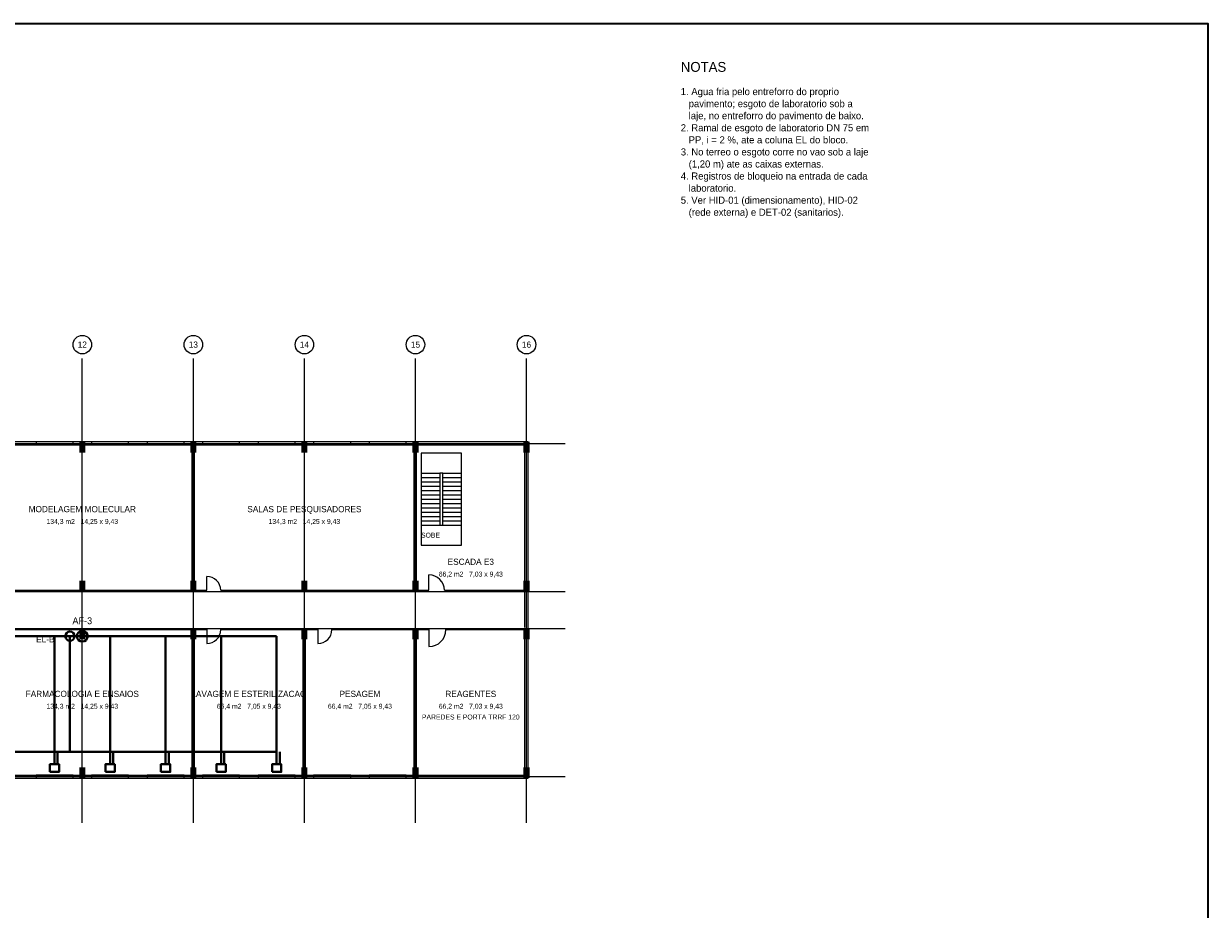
# Model space of a CAD drawing. Header units: metres. Extents: x -12 to 152, y -66 to 49.
# Tile 6 of 6: x 75 to 152, y -9 to 49. Entities that reach past the tile are written whole.
import ezdxf
from ezdxf.enums import TextEntityAlignment as Align

# ---------------------------------------------------------------- set-up
doc = ezdxf.new("R2010")
doc.units = ezdxf.units.M
for name, color, linetype, lineweight, true_color in [('BASE', 9, 'Continuous', 13, 0xa8a8a8), ('EIXO', 8, 'Continuous', 13, 0x6a6a6a), ('HID_AF', 5, 'Continuous', 40, 0x1d4ed8), ('HID_EL', 6, 'Continuous', 40, 0xa21caf)]:
    doc.layers.add(name, color=color, linetype=linetype, lineweight=lineweight, true_color=true_color)
doc.layers.add('FOLHA', color=7, linetype='Continuous', lineweight=35)
doc.layers.add('NOTA', color=7, linetype='Continuous', lineweight=18)

msp = doc.modelspace()

# ---------------------------------------------------------------- hatches: boundary and pattern name
at = {"layer": 'BASE'}
for points in [[(79, 21), (79.4, 21), (79.4, 21.7), (79, 21.7)], [(86.2, 21), (86.6, 21), (86.6, 21.7), (86.2, 21.7)], [(93.4, 21), (93.8, 21), (93.8, 21.7), (93.4, 21.7)], [(100.6, 21), (101, 21), (101, 21.7), (100.6, 21.7)], [(107.8, 21), (108.2, 21), (108.2, 21.7), (107.8, 21.7)], [(79, 12), (79.4, 12), (79.4, 12.7), (79, 12.7)], [(86.2, 12), (86.6, 12), (86.6, 12.7), (86.2, 12.7)], [(93.4, 12), (93.8, 12), (93.8, 12.7), (93.4, 12.7)], [(100.6, 12), (101, 12), (101, 12.7), (100.6, 12.7)], [(107.8, 12), (108.2, 12), (108.2, 12.7), (107.8, 12.7)], [(79, 8.9), (79.4, 8.9), (79.4, 9.6), (79, 9.6)], [(86.2, 8.9), (86.6, 8.9), (86.6, 9.6), (86.2, 9.6)], [(93.4, 8.9), (93.8, 8.9), (93.8, 9.6), (93.4, 9.6)], [(100.6, 8.9), (101, 8.9), (101, 9.6), (100.6, 9.6)], [(107.8, 8.9), (108.2, 8.9), (108.2, 9.6), (107.8, 9.6)], [(79, -0.1), (79.4, -0.1), (79.4, 0.6), (79, 0.6)], [(86.2, -0.1), (86.6, -0.1), (86.6, 0.6), (86.2, 0.6)], [(93.4, -0.1), (93.8, -0.1), (93.8, 0.6), (93.4, 0.6)], [(100.6, -0.1), (101, -0.1), (101, 0.6), (100.6, 0.6)], [(107.8, -0.1), (108.2, -0.1), (108.2, 0.6), (107.8, 0.6)]]:
    msp.add_hatch(color=7, dxfattribs=at).paths.add_polyline_path(points)

# ---------------------------------------------------------------- linework, layer by layer
for p, q in [((76.2, 21.6), (78.6, 21.6)), ((79.8, 21.6), (82.2, 21.6)), ((83.4, 21.6), (85.8, 21.6)), ((87, 21.6), (89.4, 21.6)), ((90.6, 21.6), (93, 21.6)), ((94.2, 21.6), (96.6, 21.6)), ((97.8, 21.6), (100.2, 21.6)), ((72.075, 21.5), (86.325, 21.5)), ((86.325, 12.075), (86.325, 21.5)), ((86.475, 12.075), (86.475, 21.5)), ((86.475, 21.5), (100.725, 21.5)), ((100.725, 12.075), (100.725, 21.5)), ((100.875, 12.075), (100.875, 21.5)), ((100.875, 21.5), (107.9, 21.5)), ((101.675, 21.5), (102.675, 21.5)), ((107.9, 12.075), (107.9, 21.5)), ((101.175, 19.66), (102.375, 19.66)), ((101.175, 19.38), (102.375, 19.38)), ((102.575, 19.66), (103.775, 19.66)), ((102.575, 19.38), (103.775, 19.38)), ((101.175, 19.1), (102.375, 19.1)), ((101.175, 18.82), (102.375, 18.82)), ((101.175, 18.54), (102.375, 18.54)), ((102.575, 19.1), (103.775, 19.1)), ((102.575, 18.82), (103.775, 18.82)), ((102.575, 18.54), (103.775, 18.54)), ((101.175, 18.26), (102.375, 18.26)), ((101.175, 17.98), (102.375, 17.98)), ((101.175, 17.7), (102.375, 17.7)), ((102.575, 18.26), (103.775, 18.26)), ((102.575, 17.98), (103.775, 17.98)), ((102.575, 17.7), (103.775, 17.7)), ((101.175, 17.42), (102.375, 17.42)), ((101.175, 17.14), (102.375, 17.14)), ((102.575, 17.42), (103.775, 17.42)), ((102.575, 17.14), (103.775, 17.14)), ((101.175, 16.86), (102.375, 16.86)), ((101.175, 16.58), (102.375, 16.58)), ((101.175, 16.3), (102.375, 16.3)), ((102.575, 16.86), (103.775, 16.86)), ((102.575, 16.58), (103.775, 16.58)), ((102.575, 16.3), (103.775, 16.3)), ((101.675, 12.075), (101.675, 13.075)), ((87.275, 12.075), (87.275, 12.975)), ((73.775, 12.075), (86.325, 12.075)), ((86.475, 12.075), (87.275, 12.075)), ((88.175, 12.075), (100.725, 12.075)), ((100.875, 12.075), (101.675, 12.075)), ((102.675, 12.075), (107.9, 12.075)), ((107.9, 9.675), (107.9, 11.925)), ((73.975, 9.525), (86.325, 9.525)), ((86.325, 0.1), (86.325, 9.525)), ((86.475, 0.1), (86.475, 9.525)), ((86.475, 9.525), (87.275, 9.525)), ((87.275, 9.525), (87.275, 8.625)), ((88.175, 9.525), (93.525, 9.525)), ((93.525, 0.1), (93.525, 9.525)), ((93.675, 0.1), (93.675, 9.525)), ((93.675, 9.525), (94.475, 9.525)), ((94.475, 9.525), (94.475, 8.625)), ((95.375, 9.525), (100.725, 9.525)), ((100.725, 0.1), (100.725, 9.525)), ((100.875, 0.1), (100.875, 9.525)), ((100.875, 9.525), (101.675, 9.525)), ((101.675, 9.525), (101.675, 8.425)), ((102.775, 9.525), (107.9, 9.525)), ((107.9, 0.1), (107.9, 9.525)), ((72.075, 0.1), (86.325, 0.1)), ((76.2, 0), (78.6, 0)), ((79.8, 0), (82.2, 0)), ((83.4, 0), (85.8, 0)), ((86.475, 0.1), (93.525, 0.1)), ((87, 0), (89.4, 0)), ((90.6, 0), (93, 0)), ((93.675, 0.1), (100.725, 0.1)), ((94.2, 0), (96.6, 0)), ((97.8, 0), (100.2, 0)), ((100.875, 0.1), (107.9, 0.1))]:
    msp.add_line(p, q, dxfattribs=at)
for points in [[(-0.1, -0.1), (108.1, -0.1), (108.1, 21.7), (-0.1, 21.7)], [(76.2, 21.5), (78.6, 21.5), (78.6, 21.7), (76.2, 21.7)], [(79.8, 21.5), (82.2, 21.5), (82.2, 21.7), (79.8, 21.7)], [(83.4, 21.5), (85.8, 21.5), (85.8, 21.7), (83.4, 21.7)], [(87, 21.5), (89.4, 21.5), (89.4, 21.7), (87, 21.7)], [(90.6, 21.5), (93, 21.5), (93, 21.7), (90.6, 21.7)], [(94.2, 21.5), (96.6, 21.5), (96.6, 21.7), (94.2, 21.7)], [(97.8, 21.5), (100.2, 21.5), (100.2, 21.7), (97.8, 21.7)], [(101.175, 15), (103.775, 15), (103.775, 20.96), (101.175, 20.96)], [(102.375, 16.3), (102.575, 16.3), (102.575, 19.66), (102.375, 19.66)], [(76.2, -0.1), (78.6, -0.1), (78.6, 0.1), (76.2, 0.1)], [(79.8, -0.1), (82.2, -0.1), (82.2, 0.1), (79.8, 0.1)], [(83.4, -0.1), (85.8, -0.1), (85.8, 0.1), (83.4, 0.1)], [(87, -0.1), (89.4, -0.1), (89.4, 0.1), (87, 0.1)], [(90.6, -0.1), (93, -0.1), (93, 0.1), (90.6, 0.1)], [(94.2, -0.1), (96.6, -0.1), (96.6, 0.1), (94.2, 0.1)], [(97.8, -0.1), (100.2, -0.1), (100.2, 0.1), (97.8, 0.1)]]:
    msp.add_lwpolyline(points, close=True, dxfattribs=at)
for centre, radius, start, end in [((101.675, 12.075), 1, 0, 90), ((87.275, 12.075), 0.9, 0, 90), ((87.275, 9.525), 0.9, 270, 360), ((94.475, 9.525), 0.9, 270, 360), ((101.675, 9.525), 1.1, 270, 360)]:
    msp.add_arc(centre, radius, start, end, dxfattribs=at)
at = {"layer": 'EIXO'}
for p, q in [((79.2, -3), (79.2, 27.1)), ((86.4, -3), (86.4, 27.1)), ((93.6, -3), (93.6, 27.1)), ((100.8, -3), (100.8, 27.1)), ((108, -3), (108, 27.1)), ((-5.5, 21.6), (110.5, 21.6)), ((-5.5, 12), (110.5, 12)), ((-5.5, 9.6), (110.5, 9.6)), ((-5.5, 0), (110.5, 0))]:
    msp.add_line(p, q, dxfattribs=at)
for centre in [(79.2, 28), (86.4, 28), (93.6, 28), (100.8, 28), (108, 28)]:
    msp.add_circle(centre, 0.6, dxfattribs=at)
at = {"layer": 'FOLHA'}
msp.add_lwpolyline([(-12, -66), (152.2, -66), (152.2, 48.8), (-12, 48.8)], close=True, dxfattribs=at)
at = {"layer": 'HID_AF'}
for p, q in [((59.4, 9.1), (91.8, 9.1)), ((77.4, 9.1), (77.4, 0.9)), ((81, 9.1), (81, 0.9)), ((84.6, 9.1), (84.6, 0.9)), ((88.2, 9.1), (88.2, 0.9)), ((91.8, 9.1), (91.8, 0.9))]:
    msp.add_line(p, q, dxfattribs=at)
for points in [[(77.1, 0.3), (77.7, 0.3), (77.7, 0.8), (77.1, 0.8)], [(80.7, 0.3), (81.3, 0.3), (81.3, 0.8), (80.7, 0.8)], [(84.3, 0.3), (84.9, 0.3), (84.9, 0.8), (84.3, 0.8)], [(87.9, 0.3), (88.5, 0.3), (88.5, 0.8), (87.9, 0.8)], [(91.5, 0.3), (92.1, 0.3), (92.1, 0.8), (91.5, 0.8)]]:
    msp.add_lwpolyline(points, close=True, dxfattribs=at)
msp.add_circle((79.2, 9.1), 0.35, dxfattribs=at)
at = {"layer": 'HID_EL'}
for p, q in [((78.4, 1.6), (78.4, 9.1)), ((59.4, 1.6), (91.8, 1.6)), ((77.6, 0.8), (77.6, 1.6)), ((81.2, 0.8), (81.2, 1.6)), ((84.8, 0.8), (84.8, 1.6)), ((88.4, 0.8), (88.4, 1.6)), ((92, 0.8), (92, 1.6))]:
    msp.add_line(p, q, dxfattribs=at)
msp.add_circle((78.4, 9.1), 0.3, dxfattribs=at)

# ---------------------------------------------------------------- texts
at = {"layer": 'BASE'}
for s, height, p in [('MODELAGEM MOLECULAR', 0.4, (79.2, 17.338)), ('SALAS DE PESQUISADORES', 0.4, (93.6, 17.338)), ('134,3 m2   14,25 x 9,43', 0.32, (79.2, 16.538)), ('134,3 m2   14,25 x 9,43', 0.32, (93.6, 16.538)), ('SOBE', 0.32, (101.775, 15.65)), ('ESCADA E3', 0.4, (104.388, 13.925)), ('66,2 m2   7,03 x 9,43', 0.32, (104.388, 13.125)), ('FARMACOLOGIA E ENSAIOS', 0.4, (79.2, 5.362)), ('LAVAGEM E ESTERILIZACAO', 0.4, (90, 5.362)), ('PESAGEM', 0.4, (97.2, 5.362)), ('REAGENTES', 0.4, (104.388, 5.362)), ('134,3 m2   14,25 x 9,43', 0.32, (79.2, 4.562)), ('66,4 m2   7,05 x 9,43', 0.32, (90, 4.562)), ('66,4 m2   7,05 x 9,43', 0.32, (97.2, 4.562)), ('66,2 m2   7,03 x 9,43', 0.32, (104.388, 4.562)), ('PAREDES E PORTA TRRF 120', 0.32, (104.388, 3.862))]:
    msp.add_text(s, height=height, dxfattribs=at).set_placement(p, align=Align.MIDDLE_CENTER)
at = {"layer": 'EIXO'}
for s, p in [('12', (79.2, 28)), ('13', (86.4, 28)), ('14', (93.6, 28)), ('15', (100.8, 28)), ('16', (108, 28))]:
    msp.add_text(s, height=0.4, dxfattribs=at).set_placement(p, align=Align.MIDDLE_CENTER)
at = {"layer": 'HID_AF'}
msp.add_text('AF-3', height=0.44, dxfattribs=at).set_placement((79.2, 10.1), align=Align.MIDDLE_CENTER)
at = {"layer": 'HID_EL'}
msp.add_text('EL-B', height=0.4, dxfattribs=at).set_placement((76.8, 8.9), align=Align.MIDDLE_CENTER)
at = {"layer": 'NOTA'}
for s, height, p in [('NOTAS', 0.64, (118, 46)), ('1. Agua fria pelo entreforro do proprio', 0.46, (118, 44.4)), ('   pavimento; esgoto de laboratorio sob a', 0.46, (118, 43.618)), ('   laje, no entreforro do pavimento de baixo.', 0.46, (118, 42.836)), ('2. Ramal de esgoto de laboratorio DN 75 em', 0.46, (118, 42.054)), ('   PP, i = 2 %, ate a coluna EL do bloco.', 0.46, (118, 41.272)), ('3. No terreo o esgoto corre no vao sob a laje', 0.46, (118, 40.49)), ('   (1,20 m) ate as caixas externas.', 0.46, (118, 39.708)), ('4. Registros de bloqueio na entrada de cada', 0.46, (118, 38.926)), ('   laboratorio.', 0.46, (118, 38.144)), ('5. Ver HID-01 (dimensionamento), HID-02', 0.46, (118, 37.362)), ('   (rede externa) e DET-02 (sanitarios).', 0.46, (118, 36.58))]:
    msp.add_text(s, height=height, dxfattribs=at).set_placement(p, align=Align.MIDDLE_LEFT)

doc.saveas('drawing.dxf')
